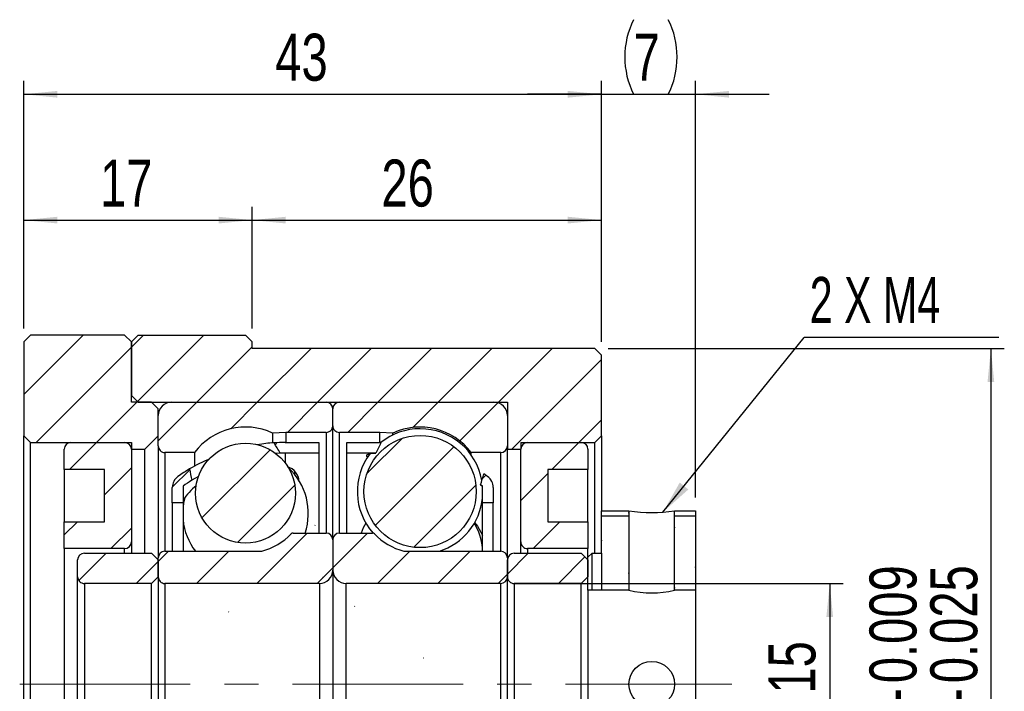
# Model space of a CAD drawing. Header units: millimetres. Extents: x 32 to 262, y 26 to 169.
# Tile 3 of 3: x 189 to 262, y 77 to 127. Entities that reach past the tile are written whole.
import ezdxf

# ---------------------------------------------------------------- set-up
doc = ezdxf.new("R2010")
doc.units = ezdxf.units.MM
doc.linetypes.add('CENTERX2', pattern=[20.319999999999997, 12.7, -2.54, 2.54, -2.54])
doc.layers.add('FORMAT', color=7, linetype='Continuous')
doc.styles.add('SLDTEXTSTYLE0', font='TXT', dxfattribs={"width": 0.75})
doc.styles.add('SLDTEXTSTYLE1', font='TXT', dxfattribs={"width": 0.6666666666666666})
doc.dimstyles.new('SLDDIMSTYLE1', dxfattribs={"dimtxt": 3.5, "dimasz": 2.5, "dimexe": 0, "dimexo": 0.0625, "dimgap": 0.875, "dimtad": 1, "dimrnd": 1e-09, "dimzin": 12, "dimdsep": 46, "dimtxsty": 'SLDTEXTSTYLE0', "dimsah": 1, "dimcen": 0.09, "dimadec": 0, "dimazin": 3, "dimtfac": 1, "dimtofl": 0, "dimtmove": 0, "dimatfit": 3, "dimfxl": 0, "dimfrac": 2, "dimtolj": 1, "dimtzin": 12, "dimarcsym": 0})
doc.dimstyles.new('SLDDIMSTYLE2', dxfattribs={"dimtxt": 0.18, "dimasz": 2.5, "dimexe": 0, "dimexo": 0.0625, "dimgap": 0, "dimtad": 0, "dimtih": 1, "dimtoh": 1, "dimdec": 0, "dimrnd": 1e-09, "dimzin": 0, "dimdsep": 46, "dimtxsty": 'Standard', "dimsah": 1, "dimcen": 0.09, "dimadec": 0, "dimazin": 0, "dimtfac": 2.5, "dimtdec": 0, "dimtofl": 0, "dimtmove": 0, "dimatfit": 3, "dimfxl": 0, "dimfrac": 2, "dimtolj": 1, "dimtzin": 0, "dimarcsym": 0})
doc.dimstyles.new('SLDDIMSTYLE3', dxfattribs={"dimtxt": 3.5, "dimasz": 2.5, "dimexe": 0, "dimexo": 0.0625, "dimgap": 0.875, "dimtad": 1, "dimrnd": 1e-09, "dimzin": 12, "dimdsep": 46, "dimtxsty": 'SLDTEXTSTYLE0', "dimsah": 1, "dimcen": 0.09, "dimadec": 0, "dimazin": 3, "dimtfac": 1, "dimtmove": 0, "dimatfit": 0, "dimfxl": 0, "dimfrac": 2, "dimtolj": 1, "dimtzin": 12, "dimarcsym": 0})
doc.dimstyles.new('SLDDIMSTYLE4', dxfattribs={"dimtxt": 3.5, "dimasz": 2.5, "dimexe": 0, "dimexo": 0.0625, "dimgap": 0.875, "dimtad": 1, "dimdec": 3, "dimrnd": 1e-09, "dimzin": 12, "dimdsep": 46, "dimtxsty": 'SLDTEXTSTYLE0', "dimsah": 1, "dimcen": 0.09, "dimadec": 0, "dimazin": 3, "dimtol": 1, "dimtp": -0.009000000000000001, "dimtm": 0.025, "dimtfac": 1, "dimtdec": 3, "dimtofl": 0, "dimtmove": 0, "dimatfit": 3, "dimfxl": 0, "dimfrac": 2, "dimtolj": 1, "dimarcsym": 0})
pattern_1 = [(45, (0, 0), (-2.245064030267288, 2.245064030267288), [])]

# ---------------------------------------------------------------- blocks, each defined once
blk = doc.blocks.new('_D_6')
at = {"layer": 'FORMAT', "color": 7}
for p, q in [((189.15963428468, 104.2734831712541), (189.15963428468, 122.7071944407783)), ((232.15963428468, 103.2734831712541), (232.15963428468, 122.7071944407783)), ((189.15963428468, 121.7071944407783), (232.15963428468, 121.7071944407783))]:
    blk.add_line(p, q, dxfattribs=at)
for points in [[(189.15963428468, 121.7071944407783), (191.65963428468, 121.4571944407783), (191.65963428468, 121.9571944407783)], [(232.15963428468, 121.7071944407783), (229.65963428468, 121.9571944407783), (229.65963428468, 121.4571944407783)]]:
    blk.add_solid(points, dxfattribs=at)
at = {"layer": 'FORMAT', "color": 7, "insert": (207.8754145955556, 126.2189313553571), "char_height": 3.5, "attachment_point": 1, "style": 'SLDTEXTSTYLE0'}
blk.add_mtext('43', dxfattribs=at)
blk = doc.blocks.new('_D_7')
at = {"layer": 'FORMAT', "color": 7}
for p, q in [((232.15963428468, 103.2734831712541), (232.15963428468, 122.707194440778)), ((239.15983428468, 91.67358317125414), (239.15983428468, 122.707194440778)), ((232.15963428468, 121.707194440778), (226.65963428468, 121.707194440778)), ((232.15963428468, 121.707194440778), (239.15983428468, 121.707194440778)), ((239.15983428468, 121.707194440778), (244.65983428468, 121.707194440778))]:
    blk.add_line(p, q, dxfattribs=at)
for centre, radius, start, end in [((240.1121078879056, 124.4853194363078), 6.212076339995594, 153.4349488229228, 206.5650511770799), ((231.5857190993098, 124.4853194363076), 6.212076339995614, 333.4349488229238, 26.56505117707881)]:
    blk.add_arc(centre, radius, start, end, dxfattribs=at)
for points in [[(232.15963428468, 121.707194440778), (229.65963428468, 121.957194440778), (229.65963428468, 121.457194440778)], [(239.15983428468, 121.707194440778), (241.65983428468, 121.457194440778), (241.65983428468, 121.957194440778)]]:
    blk.add_solid(points, dxfattribs=at)
at = {"layer": 'FORMAT', "color": 7, "insert": (234.5558578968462, 126.2189313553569), "char_height": 3.5, "attachment_point": 1, "style": 'SLDTEXTSTYLE0'}
blk.add_mtext('7', dxfattribs=at)
blk = doc.blocks.new('_D_8')
at = {"layer": 'FORMAT', "color": 7}
for p, q in [((189.15963428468, 104.2734831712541), (189.15963428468, 113.3354695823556)), ((206.15963428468, 104.2734831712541), (206.15963428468, 113.3354695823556)), ((189.15963428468, 112.3354695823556), (206.15963428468, 112.3354695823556))]:
    blk.add_line(p, q, dxfattribs=at)
for points in [[(189.15963428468, 112.3354695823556), (191.65963428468, 112.0854695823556), (191.65963428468, 112.5854695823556)], [(206.15963428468, 112.3354695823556), (203.65963428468, 112.5854695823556), (203.65963428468, 112.0854695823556)]]:
    blk.add_solid(points, dxfattribs=at)
at = {"layer": 'FORMAT', "color": 7, "insert": (194.8263022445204, 116.8472064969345), "char_height": 3.5, "attachment_point": 1, "style": 'SLDTEXTSTYLE0'}
blk.add_mtext('17', dxfattribs=at)
blk = doc.blocks.new('_D_9')
at = {"layer": 'FORMAT', "color": 7}
for p, q in [((206.15963428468, 104.2734831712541), (206.15963428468, 113.3354695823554)), ((232.15963428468, 103.2734831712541), (232.15963428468, 113.3354695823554)), ((206.15963428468, 112.3354695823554), (232.15963428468, 112.3354695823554))]:
    blk.add_line(p, q, dxfattribs=at)
for points in [[(206.15963428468, 112.3354695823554), (208.65963428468, 112.0854695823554), (208.65963428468, 112.5854695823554)], [(232.15963428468, 112.3354695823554), (229.65963428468, 112.5854695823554), (229.65963428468, 112.0854695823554)]]:
    blk.add_solid(points, dxfattribs=at)
at = {"layer": 'FORMAT', "color": 7, "insert": (215.781018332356, 116.8472064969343), "char_height": 3.5, "attachment_point": 1, "style": 'SLDTEXTSTYLE0'}
blk.add_mtext('26', dxfattribs=at)
blk = doc.blocks.new('_D_12')
at = {"layer": 'FORMAT', "color": 7}
for p, q in [((225.65963428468, 85.27348317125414), (250.15983428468, 85.27348317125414)), ((249.15983428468, 85.27348317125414), (249.15983428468, 70.27348317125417)), ((225.65963428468, 70.27348317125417), (250.15983428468, 70.27348317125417))]:
    blk.add_line(p, q, dxfattribs=at)
for points in [[(249.15983428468, 85.27348317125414), (248.90983428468, 82.77348317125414), (249.40983428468, 82.77348317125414)], [(249.15983428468, 70.27348317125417), (249.40983428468, 72.77348317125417), (248.90983428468, 72.77348317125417)]]:
    blk.add_solid(points, dxfattribs=at)
at = {"layer": 'FORMAT', "color": 7, "char_height": 3.5, "attachment_point": 1, "rotation": 90.00000000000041, "style": 'SLDTEXTSTYLE0'}
for s, insert in [('15', (244.5946250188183, 77.07124799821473)), ('%%c', (244.6480971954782, 71.79281059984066))]:
    blk.add_mtext(s, dxfattribs=dict(at, insert=insert))
blk = doc.blocks.new('_D_13')
at = {"layer": 'FORMAT', "color": 7}
for p, q in [((232.65963428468, 102.7734831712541), (262.15983428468, 102.7734831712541)), ((261.15983428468, 102.7734831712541), (261.15983428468, 52.77348317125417)), ((232.65963428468, 52.77348317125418), (262.15983428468, 52.77348317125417))]:
    blk.add_line(p, q, dxfattribs=at)
for points in [[(261.15983428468, 102.7734831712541), (260.90983428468, 100.2734831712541), (261.40983428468, 100.2734831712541)], [(261.15983428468, 52.77348317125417), (261.40983428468, 55.27348317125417), (260.90983428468, 55.27348317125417)]]:
    blk.add_solid(points, dxfattribs=at)
at = {"layer": 'FORMAT', "color": 7, "char_height": 3.5, "attachment_point": 1, "rotation": 90.00000000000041, "style": 'SLDTEXTSTYLE0'}
for s, insert in [('0.009', (252.1224026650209, 77.8465949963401)), ('0.025', (256.6480971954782, 77.84659499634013)), ('-', (252.122402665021, 76.2959000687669)), ('-', (256.6480971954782, 76.29590006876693)), ('50', (256.5946250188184, 69.83062243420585)), ('%%c', (256.6480971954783, 64.55218503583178))]:
    blk.add_mtext(s, dxfattribs=dict(at, insert=insert))
blk = doc.blocks.new('SW_NOTE_1')
at = {"layer": 'FORMAT', "color": 0}
blk.add_line((14.49672026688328, 0), (0, 0), dxfattribs=at)
at = {"layer": 'FORMAT', "color": 0, "insert": (0.4078100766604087, 4.505498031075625), "char_height": 3.439583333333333, "attachment_point": 1, "style": 'SLDTEXTSTYLE1'}
blk.add_mtext('2 X M4', dxfattribs=at)

msp = doc.modelspace()

# ---------------------------------------------------------------- hatches: boundary and pattern name
at = {"layer": 'FORMAT', "linetype": 'Continuous', "lineweight": 18}
h = msp.add_hatch(dxfattribs=at)
h.set_pattern_fill('ANSI31', color=256, style=0)
h.set_pattern_definition(pattern_1)
h.paths.add_polyline_path([(189.15963428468, 96.27348317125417), (189.65963428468, 95.77348317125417), (197.15963428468, 95.77348317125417), (197.15963428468, 95.27348317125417), (198.15963428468, 95.27348317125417), (199.15963428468, 96.27348317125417), (199.15963428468, 98.27348317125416), (198.65963428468, 98.77348317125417), (197.15963428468, 98.77348317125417), (197.15963428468, 103.2734831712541), (196.65963428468, 103.7734831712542), (189.65963428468, 103.7734831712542), (189.15963428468, 103.2734831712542)], flags=0)
h = msp.add_hatch(dxfattribs=at)
h.set_pattern_fill('ANSI31', color=256, style=0)
h.set_pattern_definition(pattern_1)
h.paths.add_polyline_path([(226.15963428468, 95.27348317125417), (226.15963428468, 95.77348317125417), (231.65963428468, 95.77348317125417), (232.15963428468, 96.27348317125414), (232.15963428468, 102.2734831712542), (231.65963428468, 102.7734831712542), (206.15963428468, 102.7734831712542), (206.15963428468, 103.2734831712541), (205.65963428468, 103.7734831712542), (197.65963428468, 103.7734831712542), (197.15963428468, 103.2734831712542), (197.15963428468, 99.27348317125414), (197.65963428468, 98.77348317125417), (225.15963428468, 98.77348317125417), (225.15963428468, 95.27348317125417)], flags=0)
h = msp.add_hatch(dxfattribs=at)
h.set_pattern_fill('ANSI31', color=256, style=0)
h.set_pattern_definition(pattern_1)
edge = h.paths.add_edge_path(flags=0)
edge.add_arc((211.65963428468, 98.27348317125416), 0.4999999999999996, 1.628443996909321e-12, 90)
edge.add_line((211.65963428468, 98.77348317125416), (200.15963428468, 98.77348317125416))
edge.add_arc((200.15963428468, 97.77348317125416), 1, 90.00000000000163, 179.9999999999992)
edge.add_line((199.15963428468, 97.77348317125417), (199.15963428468, 95.52348317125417))
edge.add_arc((199.65963428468, 95.52348317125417), 0.5000000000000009, 180, 270.0000000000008)
edge.add_line((199.65963428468, 95.02348317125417), (201.85963428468, 95.02348317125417))
edge.add_arc((205.65963428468, 92.17348317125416), 4.749999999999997, 64.82142904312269, 143.1301023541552, ccw=False)
edge.add_line((207.6804783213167, 96.47216778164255), (208.65963428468, 96.52348317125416))
edge.add_line((208.65963428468, 96.52348317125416), (211.65963428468, 96.52348317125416))
edge.add_arc((211.65963428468, 97.02348317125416), 0.5000000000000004, 270.0000000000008, 360.0000000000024)
edge.add_line((212.15963428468, 97.02348317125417), (212.15963428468, 98.27348317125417))
h = msp.add_hatch(dxfattribs=at)
h.set_pattern_fill('ANSI31', color=256, style=0)
h.set_pattern_definition(pattern_1)
edge = h.paths.add_edge_path(flags=0)
edge.add_arc((212.65963428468, 98.27348317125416), 0.4999999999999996, 90.00000000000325, 179.9999999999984)
edge.add_line((212.15963428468, 98.27348317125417), (212.15963428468, 97.02348317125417))
edge.add_arc((212.65963428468, 97.02348317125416), 0.5000000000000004, 179.9999999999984, 269.9999999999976)
edge.add_line((212.65963428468, 96.52348317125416), (215.65963428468, 96.52348317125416))
edge.add_line((215.65963428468, 96.52348317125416), (216.6387902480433, 96.47216778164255))
edge.add_arc((218.65963428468, 92.17348317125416), 4.749999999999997, 36.869897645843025, 115.1785709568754, ccw=False)
edge.add_line((222.45963428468, 95.02348317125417), (224.65963428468, 95.02348317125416))
edge.add_arc((224.65963428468, 95.52348317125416), 0.5000000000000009, 270.0000000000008, 360.0000000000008)
edge.add_line((225.15963428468, 95.52348317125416), (225.15963428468, 97.77348317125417))
edge.add_arc((224.15963428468, 97.77348317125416), 1, 8.142219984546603e-13, 90)
edge.add_line((224.15963428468, 98.77348317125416), (212.65963428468, 98.77348317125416))
h = msp.add_hatch(dxfattribs=at)
h.set_pattern_fill('ANSI31', color=256, style=0)
h.set_pattern_definition(pattern_1)
edge = h.paths.add_edge_path(flags=0)
edge.add_arc((218.65963428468, 92.12168157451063), 4.180481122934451, 0, 360)
h = msp.add_hatch(dxfattribs=at)
h.set_pattern_fill('ANSI31', color=256, style=0)
h.set_pattern_definition(pattern_1)
edge = h.paths.add_edge_path(flags=0)
edge.add_line((195.15963428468, 93.77348317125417), (195.15963428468, 89.87348317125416))
edge.add_line((195.15963428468, 89.87348317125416), (192.15963428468, 89.87348317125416))
edge.add_line((192.15963428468, 89.87348317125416), (192.15963428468, 87.87348317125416))
edge.add_line((192.15963428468, 87.87348317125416), (196.65963428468, 87.87348317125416))
edge.add_arc((196.65963428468, 88.37348317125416), 0.5, 270.0000000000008, 360.0000000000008)
edge.add_line((197.15963428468, 88.37348317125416), (197.15963428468, 95.27348317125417))
edge.add_arc((196.65963428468, 95.27348317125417), 0.5, 0, 90)
edge.add_line((196.65963428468, 95.77348317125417), (192.65963428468, 95.77348317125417))
edge.add_arc((192.65963428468, 95.27348317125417), 0.5, 90, 180)
edge.add_line((192.15963428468, 95.27348317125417), (192.15963428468, 93.77348317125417))
edge.add_line((192.15963428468, 93.77348317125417), (195.15963428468, 93.77348317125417))
h = msp.add_hatch(dxfattribs=at)
h.set_pattern_fill('ANSI31', color=256, style=0)
h.set_pattern_definition(pattern_1)
edge = h.paths.add_edge_path(flags=0)
edge.add_arc((205.65963428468, 91.9940796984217), 3.719003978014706, 0, 360)
h = msp.add_hatch(dxfattribs=at)
h.set_pattern_fill('ANSI31', color=256, style=0)
h.set_pattern_definition(pattern_1)
edge = h.paths.add_edge_path(flags=0)
edge.add_arc((208.60963428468, 81.96072806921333), 13.01275510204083, 89.9999999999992, 91.59679118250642, ccw=False)
edge.add_line((208.60963428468, 94.97348317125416), (211.10963428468, 94.97348317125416))
edge.add_line((211.10963428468, 94.97348317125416), (211.10963428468, 95.77348317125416))
edge.add_line((211.10963428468, 95.77348317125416), (208.60963428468, 95.77348317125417))
edge.add_arc((208.60963428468, 81.96072806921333), 13.81275510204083, 90, 93.4251319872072)
edge.add_ellipse((211.0809621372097, 77.77348317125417), major_axis=(-9.100612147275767, 23.87166705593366), ratio=0.1829920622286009, start_angle=311.9452157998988, end_angle=314.70144987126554, ccw=False)
h = msp.add_hatch(dxfattribs=at)
h.set_pattern_fill('ANSI31', color=256, style=0)
h.set_pattern_definition(pattern_1)
edge = h.paths.add_edge_path(flags=0)
edge.add_line((213.20963428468, 95.77348317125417), (213.20963428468, 94.97348317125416))
edge.add_line((213.20963428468, 94.97348317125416), (215.3724334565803, 94.97348317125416))
edge.add_ellipse((213.2383064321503, 77.77348317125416), major_axis=(12.22347331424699, 32.35089724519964), ratio=0.1351814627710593, start_angle=59.166890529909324, end_angle=60.85241264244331, ccw=False)
edge.add_arc((215.70963428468, 81.96072806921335), 13.81275510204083, 89.84015032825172, 90)
edge.add_line((215.70963428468, 95.77348317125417), (213.20963428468, 95.77348317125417))
h = msp.add_hatch(dxfattribs=at)
h.set_pattern_fill('ANSI31', color=256, style=0)
h.set_pattern_definition(pattern_1)
edge = h.paths.add_edge_path(flags=0)
edge.add_line((228.15963428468, 89.87348317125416), (228.15963428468, 93.77348317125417))
edge.add_line((228.15963428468, 93.77348317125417), (231.15963428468, 93.77348317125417))
edge.add_line((231.15963428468, 93.77348317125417), (231.15963428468, 95.27348317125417))
edge.add_arc((230.65963428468, 95.27348317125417), 0.5, 0, 90)
edge.add_line((230.65963428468, 95.77348317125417), (226.65963428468, 95.77348317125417))
edge.add_arc((226.65963428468, 95.27348317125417), 0.5, 90, 180)
edge.add_line((226.15963428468, 95.27348317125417), (226.15963428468, 88.37348317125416))
edge.add_arc((226.65963428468, 88.37348317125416), 0.5, 180, 270.0000000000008)
edge.add_line((226.65963428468, 87.87348317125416), (231.15963428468, 87.87348317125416))
edge.add_line((231.15963428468, 87.87348317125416), (231.15963428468, 89.87348317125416))
edge.add_line((231.15963428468, 89.87348317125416), (228.15963428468, 89.87348317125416))
h = msp.add_hatch(dxfattribs=at)
h.set_pattern_fill('ANSI31', color=256, style=0)
h.set_pattern_definition(pattern_1)
edge = h.paths.add_edge_path(flags=0)
edge.add_arc((201.20963428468, 92.4204935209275), 0.9999999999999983, 125.2783697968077, 179.9999999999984)
edge.add_line((200.20963428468, 92.42049352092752), (200.20963428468, 91.27348317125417))
edge.add_line((200.20963428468, 91.27348317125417), (201.00963428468, 91.27348317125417))
edge.add_line((201.00963428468, 91.27348317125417), (201.00963428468, 92.52348317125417))
edge.add_arc((208.60963428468, 81.96072806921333), 13.01275510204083, 122.3047895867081, 125.73536482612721, ccw=False)
edge.add_ellipse((211.0809621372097, 77.77348317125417), major_axis=(-9.100612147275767, 23.87166705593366), ratio=0.1829920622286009, start_angle=43.95694637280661, end_angle=46.61884451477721, ccw=False)
edge.add_arc((208.60963428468, 81.96072806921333), 13.81275510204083, 120.9897910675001, 125.2783697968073)
h = msp.add_hatch(dxfattribs=at)
h.set_pattern_fill('ANSI31', color=256, style=0)
h.set_pattern_definition(pattern_1)
edge = h.paths.add_edge_path(flags=0)
edge.add_arc((223.10963428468, 92.4204935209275), 0.9999999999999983, 1.628443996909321e-12, 54.72163020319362)
edge.add_arc((215.70963428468, 81.96072806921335), 13.81275510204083, 54.72163020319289, 56.16199838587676)
edge.add_ellipse((213.2383064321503, 77.77348317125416), major_axis=(12.22347331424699, 32.35089724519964), ratio=0.1351814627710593, start_angle=300.21058733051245, end_angle=301.8347275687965, ccw=False)
edge.add_arc((215.70963428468, 81.96072806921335), 13.01275510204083, 54.26463517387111, 55.028261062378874, ccw=False)
edge.add_line((223.30963428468, 92.52348317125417), (223.30963428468, 91.27348317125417))
edge.add_line((223.30963428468, 91.27348317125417), (224.10963428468, 91.27348317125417))
edge.add_line((224.10963428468, 91.27348317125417), (224.10963428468, 92.42049352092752))
h = msp.add_hatch(dxfattribs=at)
h.set_pattern_fill('ANSI31', color=256, style=0)
h.set_pattern_definition(pattern_1)
h.paths.add_polyline_path([(234.20983428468, 84.77338317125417), (234.20983428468, 90.67358317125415), (232.15963428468, 90.67358317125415), (232.15963428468, 87.52358317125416), (231.4596928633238, 87.52358317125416), (231.15963428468, 87.22352459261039), (231.15963428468, 84.77338317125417)], flags=0)
h.paths.add_polyline_path([(232.15973428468, 90.67348317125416), (234.20973428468, 90.67348317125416), (234.20973428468, 84.77348317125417), (231.15973428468, 84.77348317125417), (231.15973428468, 87.22348317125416), (231.45973428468, 87.52348317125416), (232.15973428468, 87.52348317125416)], flags=0)
h = msp.add_hatch(dxfattribs=at)
h.set_pattern_fill('ANSI31', color=256, style=0)
h.set_pattern_definition(pattern_1)
h.paths.add_polyline_path([(239.15983428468, 84.77338317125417), (239.15983428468, 90.67358317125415), (237.60963428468, 90.67358317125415), (237.60963428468, 84.77338317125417)], flags=0)
h.paths.add_polyline_path([(237.60973428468, 90.67348317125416), (239.15973428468, 90.67348317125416), (239.15973428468, 84.77348317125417), (237.60973428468, 84.77348317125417)], flags=0)
h = msp.add_hatch(dxfattribs=at)
h.set_pattern_fill('ANSI31', color=256, style=0)
h.set_pattern_definition(pattern_1)
edge = h.paths.add_edge_path(flags=0)
edge.add_arc((199.65963428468, 85.77348317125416), 0.5000000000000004, 180, 270.0000000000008)
edge.add_line((199.65963428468, 85.27348317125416), (211.15963428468, 85.27348317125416))
edge.add_arc((211.15963428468, 86.27348317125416), 1, 270.0000000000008, 360.0000000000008)
edge.add_line((212.15963428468, 86.27348317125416), (212.15963428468, 88.52348317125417))
edge.add_arc((211.65963428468, 88.52348317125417), 0.5000000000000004, 0, 90)
edge.add_line((211.65963428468, 89.02348317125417), (209.2092821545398, 89.02348317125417))
edge.add_arc((209.2092821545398, 88.82348317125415), 0.1999999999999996, 90, 135.8156148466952)
edge.add_arc((205.65963428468, 92.27348317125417), 4.75, 284.75291891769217, 315.8156148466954, ccw=False)
edge.add_arc((206.8182973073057, 87.87348317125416), 0.2000000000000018, 270, 284.7529189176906, ccw=False)
edge.add_line((206.8182973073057, 87.67348317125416), (199.65963428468, 87.67348317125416))
edge.add_arc((199.65963428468, 87.17348317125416), 0.5000000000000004, 90, 179.9999999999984)
edge.add_line((199.15963428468, 87.17348317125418), (199.15963428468, 85.77348317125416))
h = msp.add_hatch(dxfattribs=at)
h.set_pattern_fill('ANSI31', color=256, style=0)
h.set_pattern_definition(pattern_1)
edge = h.paths.add_edge_path(flags=0)
edge.add_arc((224.65963428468, 85.77348317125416), 0.5000000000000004, 270.0000000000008, 360.0000000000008)
edge.add_line((225.15963428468, 85.77348317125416), (225.15963428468, 87.17348317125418))
edge.add_arc((224.65963428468, 87.17348317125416), 0.5000000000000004, 1.628443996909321e-12, 90)
edge.add_line((224.65963428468, 87.67348317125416), (217.5009712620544, 87.67348317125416))
edge.add_arc((217.5009712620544, 87.87348317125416), 0.2000000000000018, 255.24708108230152, 270, ccw=False)
edge.add_arc((218.65963428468, 92.27348317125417), 4.75, 224.1843851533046, 255.2470810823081, ccw=False)
edge.add_arc((215.1099864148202, 88.82348317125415), 0.1999999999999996, 44.18438515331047, 90)
edge.add_line((215.1099864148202, 89.02348317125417), (212.65963428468, 89.02348317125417))
edge.add_arc((212.65963428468, 88.52348317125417), 0.5000000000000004, 89.99999999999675, 180)
edge.add_line((212.15963428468, 88.52348317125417), (212.15963428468, 86.27348317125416))
edge.add_arc((213.15963428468, 86.27348317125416), 1, 180, 270.0000000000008)
edge.add_line((213.15963428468, 85.27348317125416), (224.65963428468, 85.27348317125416))
h = msp.add_hatch(dxfattribs=at)
h.set_pattern_fill('ANSI31', color=256, style=0)
h.set_pattern_definition(pattern_1)
edge = h.paths.add_edge_path(flags=0)
edge.add_line((193.65963428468, 85.27348317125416), (198.65963428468, 85.27348317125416))
edge.add_line((198.65963428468, 85.27348317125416), (199.15963428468, 85.77348317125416))
edge.add_line((199.15963428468, 85.77348317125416), (199.15963428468, 87.02348317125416))
edge.add_line((199.15963428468, 87.02348317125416), (198.65963428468, 87.52348317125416))
edge.add_line((198.65963428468, 87.52348317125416), (193.65963428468, 87.52348317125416))
edge.add_arc((193.65963428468, 87.02348317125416), 0.5, 90, 180)
edge.add_line((193.15963428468, 87.02348317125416), (193.15963428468, 85.77348317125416))
edge.add_arc((193.65963428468, 85.77348317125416), 0.5, 180, 270.0000000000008)
h = msp.add_hatch(dxfattribs=at)
h.set_pattern_fill('ANSI31', color=256, style=0)
h.set_pattern_definition(pattern_1)
edge = h.paths.add_edge_path(flags=0)
edge.add_line((225.65963428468, 85.27348317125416), (230.65963428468, 85.27348317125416))
edge.add_line((230.65963428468, 85.27348317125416), (231.15963428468, 85.77348317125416))
edge.add_line((231.15963428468, 85.77348317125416), (231.15963428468, 87.02348317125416))
edge.add_line((231.15963428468, 87.02348317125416), (230.65963428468, 87.52348317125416))
edge.add_line((230.65963428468, 87.52348317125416), (225.65963428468, 87.52348317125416))
edge.add_arc((225.65963428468, 87.02348317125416), 0.5, 90, 180)
edge.add_line((225.15963428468, 87.02348317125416), (225.15963428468, 85.77348317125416))
edge.add_arc((225.65963428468, 85.77348317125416), 0.5, 180, 270.0000000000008)

# ---------------------------------------------------------------- linework, layer by layer
at = {"color": 7, "linetype": 'Continuous', "lineweight": 25}
for p, q in [((189.6596338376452, 103.773483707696), (189.1596328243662, 103.273482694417)), ((196.6596331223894, 103.773483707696), (189.6596338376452, 103.773483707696)), ((197.1596341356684, 103.273482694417), (196.6596331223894, 103.773483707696)), ((197.6596351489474, 103.773483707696), (197.1596341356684, 103.273482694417)), ((197.6596351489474, 103.773483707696), (205.6596345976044, 103.773483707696)), ((206.1596337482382, 103.273482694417), (205.6596345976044, 103.773483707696)), ((189.1596328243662, 103.273482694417), (189.1596328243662, 96.27348340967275)), ((197.1596341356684, 98.77348288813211), (197.1596341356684, 103.273482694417)), ((197.1596341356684, 103.273482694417), (197.1596341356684, 99.27348390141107)), ((206.1596337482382, 102.7734835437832), (206.1596337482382, 103.273482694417)), ((231.6596342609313, 102.7734835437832), (206.1596337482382, 102.7734835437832)), ((232.15963428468, 102.2734825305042), (231.6596342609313, 102.7734835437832)), ((232.15963428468, 96.27348340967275), (232.15963428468, 102.2734825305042)), ((197.1596341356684, 99.27348390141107), (197.6596351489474, 98.77348288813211)), ((198.659633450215, 98.77348288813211), (197.1596341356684, 98.77348288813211)), ((197.6596351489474, 98.77348288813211), (225.1596340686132, 98.77348288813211)), ((199.1596344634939, 98.2734837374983), (198.659633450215, 98.77348288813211)), ((199.1596344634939, 96.27348340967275), (199.1596344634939, 98.2734837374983)), ((200.1596327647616, 98.77348288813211), (211.6596337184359, 98.77348288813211)), ((212.1596347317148, 97.02348306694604), (212.1596347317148, 98.2734837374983)), ((212.6596338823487, 98.77348288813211), (224.1596339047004, 98.77348288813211)), ((225.1596340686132, 98.77348288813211), (225.1596340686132, 95.27348324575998)), ((199.1596344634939, 95.52348375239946), (199.1596344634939, 97.77348272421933)), ((225.1596340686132, 97.77348272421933), (225.1596340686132, 95.52348375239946)), ((212.1596347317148, 88.52348353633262), (212.1596347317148, 97.02348306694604)), ((189.1596328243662, 96.27348340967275), (189.6596338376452, 95.77348239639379)), ((189.1596328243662, 59.2734829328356), (189.1596328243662, 96.27348340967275)), ((198.159632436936, 95.27348324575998), (199.1596344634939, 96.27348340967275)), ((208.6596350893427, 96.52348391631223), (207.6804779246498, 96.47216804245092)), ((207.6804779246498, 96.47216804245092), (207.6804779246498, 95.76538920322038)), ((208.6596350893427, 96.52348391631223), (208.6596350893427, 95.77348239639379)), ((211.6596337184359, 96.52348391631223), (208.6596350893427, 96.52348391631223)), ((215.659634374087, 96.52348391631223), (212.6596338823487, 96.52348391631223)), ((215.659634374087, 95.77348239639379), (215.659634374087, 96.52348391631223)), ((216.6387906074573, 96.47216804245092), (215.659634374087, 96.52348391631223)), ((216.6387906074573, 96.33734419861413), (216.6387906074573, 96.47216804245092)), ((231.6596342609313, 95.77348239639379), (232.15963428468, 96.27348340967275)), ((232.15963428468, 96.27348340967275), (232.1596342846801, 90.6735832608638)), ((189.6596338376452, 59.77348394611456), (189.6596338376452, 95.77348239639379)), ((189.6596338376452, 95.77348239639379), (197.1596341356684, 95.77348239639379)), ((192.6596324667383, 95.77348239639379), (196.6596331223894, 95.77348239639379)), ((197.1596341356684, 95.77348239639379), (197.1596341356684, 95.27348324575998)), ((199.1596344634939, 95.52348375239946), (199.1596344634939, 87.1734830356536)), ((208.6096342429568, 95.77348239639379), (211.1096337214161, 95.77348239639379)), ((211.1096337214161, 95.77348239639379), (211.1096337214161, 94.97348375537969)), ((213.2096338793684, 95.77348239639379), (215.7096333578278, 95.77348239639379)), ((213.2096338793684, 94.97348375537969), (213.2096338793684, 95.77348239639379)), ((226.1596342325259, 95.77348239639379), (231.6596342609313, 95.77348239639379)), ((226.1596342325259, 95.77348239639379), (226.1596342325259, 95.27348324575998)), ((226.6596343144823, 95.77348239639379), (230.6596342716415, 95.77348239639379)), ((231.6596342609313, 87.52358302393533), (231.6596342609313, 95.77348239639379)), ((192.1596351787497, 93.77348393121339), (192.1596351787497, 95.27348324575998)), ((197.1596341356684, 95.27348324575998), (198.159632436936, 95.27348324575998)), ((197.1596341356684, 95.27348324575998), (197.1596341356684, 88.3734828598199)), ((198.159632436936, 87.52348337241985), (198.159632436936, 95.27348324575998)), ((201.8596336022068, 95.0234827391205), (199.6596354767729, 95.0234827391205)), ((201.8596336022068, 95.0234827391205), (201.8596336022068, 94.01257492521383)), ((208.2470256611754, 94.96843039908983), (207.8797641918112, 94.94936622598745)), ((211.1096337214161, 94.97348375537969), (208.6096342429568, 94.97348375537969)), ((211.1096337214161, 94.97348375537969), (211.1096337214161, 89.023483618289)), ((215.3724331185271, 94.97348375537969), (213.2096338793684, 94.97348375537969)), ((213.2096338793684, 89.023483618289), (213.2096338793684, 94.97348375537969)), ((222.4596339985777, 94.8448457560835), (222.4596339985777, 95.0234827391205)), ((224.6596344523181, 95.0234827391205), (222.4596339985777, 95.0234827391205)), ((225.1596340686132, 95.27348324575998), (226.1596342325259, 95.27348324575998)), ((225.1596340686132, 87.1734830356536), (225.1596340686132, 95.27348324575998)), ((226.1596342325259, 88.3734828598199), (226.1596342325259, 95.27348324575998)), ((231.1596342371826, 95.27348324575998), (231.1596342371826, 93.77348393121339)), ((195.1596338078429, 93.77348393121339), (192.1596351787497, 93.77348393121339)), ((192.1596351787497, 93.77348393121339), (192.1596351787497, 89.87348310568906)), ((195.1596338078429, 89.87348310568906), (195.1596338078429, 93.77348393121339)), ((231.1596342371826, 93.77348393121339), (228.1596340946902, 93.77348393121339)), ((228.1596340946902, 93.77348393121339), (228.1596340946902, 89.87348310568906)), ((231.1596342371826, 89.87348310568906), (231.1596342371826, 93.77348393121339)), ((200.2096336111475, 91.27348352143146), (200.2096336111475, 92.42049388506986)), ((201.0096341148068, 92.52348326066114), (201.0096341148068, 91.27348352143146)), ((223.1681851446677, 92.62383326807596), (223.3096344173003, 92.5201351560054)), ((223.3096344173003, 91.27348352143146), (223.3096344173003, 92.52348326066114)), ((224.109633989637, 92.42049388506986), (224.109633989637, 91.27348352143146)), ((201.0096341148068, 91.27348352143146), (200.2096336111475, 91.27348352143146)), ((200.2096336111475, 91.27348352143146), (200.2096336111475, 87.67348311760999)), ((201.0096341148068, 91.27348352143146), (201.0096341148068, 87.67348311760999)), ((224.109633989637, 91.27348352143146), (223.3096344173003, 91.27348352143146)), ((223.3096344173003, 87.67348311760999), (223.3096344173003, 91.27348352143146)), ((224.109633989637, 87.67348311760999), (224.109633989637, 91.27348352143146)), ((232.15963428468, 90.6735832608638), (234.2098342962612, 90.6735832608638)), ((232.15963428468, 87.52358302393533), (232.15963428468, 90.6735832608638)), ((232.1597342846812, 90.67348360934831), (234.2097341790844, 90.67348360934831)), ((232.1597342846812, 87.52348337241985), (232.1597342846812, 90.67348360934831)), ((232.1597342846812, 90.31663432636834), (234.2097341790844, 90.31663432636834)), ((234.2097341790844, 90.67348360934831), (234.2097341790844, 84.77348338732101)), ((234.2098342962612, 90.6735832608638), (234.2098342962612, 84.77338327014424)), ((237.6096343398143, 84.77338327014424), (237.6096343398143, 90.6735832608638)), ((237.6096343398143, 90.6735832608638), (239.1598342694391, 90.6735832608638)), ((237.6097344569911, 84.77348338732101), (237.6097344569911, 90.67348360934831)), ((237.6097344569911, 90.67348360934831), (239.1597341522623, 90.67348360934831)), ((237.6097344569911, 90.31663432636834), (239.1597341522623, 90.31663432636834)), ((239.1597341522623, 90.67348360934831), (239.1597341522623, 84.77348338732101)), ((239.1598342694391, 90.6735832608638), (239.1598342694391, 84.77338327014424)), ((192.1596351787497, 89.87348310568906), (195.1596338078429, 89.87348310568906)), ((192.1596351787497, 87.87348277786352), (192.1596351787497, 89.87348310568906)), ((201.0597280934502, 89.70421802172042), (201.0096341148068, 89.73499171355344)), ((228.1596340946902, 89.87348310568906), (231.1596342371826, 89.87348310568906)), ((231.1596342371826, 89.87348310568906), (231.1596342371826, 87.87348277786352)), ((209.2092830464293, 89.023483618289), (211.6596337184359, 89.023483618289)), ((212.6596338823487, 89.023483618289), (215.1099864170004, 89.023483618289)), ((197.1596341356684, 88.3734828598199), (197.1596341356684, 87.52348337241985)), ((212.1596347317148, 88.52348353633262), (212.1596347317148, 86.27348363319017)), ((226.1596342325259, 87.52348337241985), (226.1596342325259, 88.3734828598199)), ((196.6596331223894, 87.87348277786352), (192.1596351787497, 87.87348277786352)), ((192.1596351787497, 87.87348277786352), (192.1596351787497, 67.67348356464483)), ((193.6596344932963, 87.52348337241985), (198.659633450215, 87.52348337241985)), ((199.1596344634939, 87.02348329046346), (198.659633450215, 87.52348337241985)), ((199.6596354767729, 87.67348311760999), (206.8182967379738, 87.67348311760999)), ((217.5009708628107, 87.67348311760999), (224.6596344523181, 87.67348311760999)), ((225.6596341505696, 87.52348337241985), (230.6596342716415, 87.52348337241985)), ((231.1596342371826, 87.87348277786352), (226.6596343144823, 87.87348277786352)), ((231.1596342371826, 87.02348329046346), (230.6596342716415, 87.52348337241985)), ((231.1596342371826, 87.22352486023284), (231.1596342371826, 87.87348277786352)), ((231.4596928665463, 87.52358302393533), (231.1596342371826, 87.22352486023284)), ((231.4597343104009, 87.52348337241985), (231.159734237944, 87.22348295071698)), ((231.4596928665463, 87.52358302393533), (232.15963428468, 87.52358302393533)), ((231.4597343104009, 84.77348338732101), (231.4597343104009, 87.52348337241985)), ((231.4597343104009, 87.52348337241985), (232.1597342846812, 87.52348337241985)), ((232.1597342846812, 87.52348337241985), (232.1597342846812, 84.77348338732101)), ((193.1596334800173, 85.77348355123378), (193.1596334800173, 87.02348329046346)), ((199.1596344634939, 85.77348355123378), (199.1596344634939, 87.1734830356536)), ((199.1596344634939, 87.02348329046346), (199.1596344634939, 85.77348355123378)), ((225.1596340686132, 87.1734830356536), (225.1596340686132, 85.77348355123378)), ((225.1596340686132, 85.77348355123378), (225.1596340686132, 87.02348329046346)), ((231.1596342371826, 84.77338327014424), (231.1596342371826, 87.22352486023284)), ((231.1596342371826, 87.02348329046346), (231.1596342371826, 85.77348355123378)), ((231.159734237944, 84.77348338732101), (231.159734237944, 87.22348295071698)), ((212.1596347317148, 86.27348363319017), (212.1596347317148, 69.27348270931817)), ((193.1596334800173, 69.77348279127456), (193.1596334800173, 85.77348355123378)), ((198.659633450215, 85.27348300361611), (193.6596344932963, 85.27348300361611)), ((193.6596344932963, 85.27348300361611), (193.6596344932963, 70.27348333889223)), ((198.659633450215, 85.27348300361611), (199.1596344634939, 85.77348355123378)), ((198.659633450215, 70.27348333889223), (198.659633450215, 85.27348300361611)), ((199.1596344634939, 85.77348355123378), (199.1596344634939, 69.77348279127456)), ((199.6596354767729, 85.27348300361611), (199.6596354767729, 70.27348333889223)), ((211.1596345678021, 85.27348300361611), (199.6596354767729, 85.27348300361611)), ((211.1596345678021, 85.27348300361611), (211.1596345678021, 70.27348333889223)), ((213.1596348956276, 70.27348333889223), (213.1596348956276, 85.27348300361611)), ((224.6596344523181, 85.27348300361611), (213.1596348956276, 85.27348300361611)), ((224.6596344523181, 70.27348333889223), (224.6596344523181, 85.27348300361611)), ((225.1596340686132, 69.77348279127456), (225.1596340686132, 85.77348355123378)), ((230.6596342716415, 85.27348300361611), (225.6596341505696, 85.27348300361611)), ((225.6596341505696, 85.27348300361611), (225.6596341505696, 70.27348333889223)), ((230.6596342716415, 85.27348300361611), (231.1596342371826, 85.77348355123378)), ((230.6596342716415, 70.27348333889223), (230.6596342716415, 85.27348300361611)), ((234.2098342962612, 84.77338327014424), (231.1596342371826, 84.77338327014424)), ((231.1596342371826, 84.77338327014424), (231.1596342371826, 70.7735830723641)), ((234.2097341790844, 84.77348338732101), (231.159734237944, 84.77348338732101)), ((239.1598342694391, 84.77338327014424), (237.6096343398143, 84.77338327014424)), ((239.1597341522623, 84.77348338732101), (237.6097344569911, 84.77348338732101)), ((239.1598342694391, 84.77338327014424), (239.1598342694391, 70.7735830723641))]:
    msp.add_line(p, q, dxfattribs=at)
at = {"color": 8, "linetype": 'Continuous', "lineweight": 25}
for p, q in [((211.6596337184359, 96.52348391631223), (211.6596337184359, 89.023483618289)), ((212.6596338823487, 89.023483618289), (212.6596338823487, 96.52348391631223)), ((199.6596354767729, 95.0234827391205), (199.6596354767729, 87.67348311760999)), ((208.6096342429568, 94.97348375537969), (208.6096342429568, 94.25869740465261)), ((224.6596344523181, 87.67348311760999), (224.6596344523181, 95.0234827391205)), ((196.6596331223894, 87.52348337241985), (196.6596331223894, 87.87348277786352)), ((226.6596343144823, 87.87348277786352), (226.6596343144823, 87.52348337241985))]:
    msp.add_line(p, q, dxfattribs=at)
at = {"color": 7, "linetype": 'Continuous', "lineweight": 25, "flags": 128}
for points in [[(214.7602673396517, 94.65440146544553), (214.6886244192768, 94.74432811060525), (214.7011935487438, 94.85519833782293), (214.8382041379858, 94.92756955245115), (215.1048585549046, 94.96601082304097), (215.3724331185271, 94.97348375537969)], [(202.1655265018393, 93.2517020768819), (201.879917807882, 93.0961572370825), (201.6553181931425, 92.95933198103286)], [(209.3272946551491, 93.38334638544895), (209.3299358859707, 93.39230850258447), (209.325333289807, 93.59573542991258)], [(201.136063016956, 91.66819386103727), (201.046220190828, 91.24429773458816), (201.0096341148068, 90.9707971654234)], [(222.7009042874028, 89.82556097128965), (222.9356422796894, 89.529588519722), (223.3096344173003, 88.86807568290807)]]:
    msp.add_lwpolyline(points, dxfattribs=at)
at = {"color": 7, "linetype": 'Continuous', "lineweight": 25}
for centre, radius in [((218.65963428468, 92.12168157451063), 4.180481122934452), ((205.65963428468, 91.99407969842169), 3.719003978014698), ((235.9097343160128, 77.77348352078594), 1.699900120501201)]:
    msp.add_circle(centre, radius, dxfattribs=at)
for centre, radius, start, end in [((200.15963428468, 97.77348317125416), 1, 90.00000000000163, 179.9999999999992), ((211.65963428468, 98.27348317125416), 0.5, 1.628443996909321e-12, 89.99999999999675), ((212.65963428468, 98.27348317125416), 0.5, 90, 179.9999999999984), ((224.15963428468, 97.77348317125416), 1, 8.142219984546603e-13, 89.99999999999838), ((205.65963428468, 92.17348317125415), 4.750000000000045, 64.82142904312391, 143.1301023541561), ((211.65963428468, 97.02348317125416), 0.5000000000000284, 270.0000000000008, 1.628443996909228e-12), ((212.65963428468, 97.02348317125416), 0.5, 179.9999999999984, 270.0000000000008), ((218.65963428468, 92.12168157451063), 4.675000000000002, 90, 128.636161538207), ((218.65963428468, 92.17348317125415), 4.750000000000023, 36.86989764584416, 115.1785709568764), ((218.65963428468, 92.12168157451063), 4.674999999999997, 10.15492808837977, 90), ((192.65963428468, 95.27348317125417), 0.5, 90, 180), ((196.65963428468, 95.27348317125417), 0.5, 0, 90), ((199.65963428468, 95.52348317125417), 0.5, 179.9999999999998, 270.0000000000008), ((208.3352522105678, 86.29504447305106), 9.46980012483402, 93.33472700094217, 100.7957249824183), ((208.60963428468, 81.96072806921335), 13.81275510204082, 90, 93.42513198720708), ((215.70963428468, 81.96072806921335), 13.81275510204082, 89.84015032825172, 90), ((224.65963428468, 95.52348317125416), 0.5, 270.0000000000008, 2.035554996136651e-13), ((226.65963428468, 95.27348317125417), 0.5, 90, 179.9999999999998), ((230.65963428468, 95.27348317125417), 0.5, 2.035554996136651e-13, 90), ((208.60963428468, 81.96072806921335), 13.01275510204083, 90, 91.59679118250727), ((218.65963428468, 92.12168157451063), 4.675000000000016, 142.6540621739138, 221.6369618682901), ((207.2931584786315, 84.0230272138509), 11.36719196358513, 112.2831537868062, 120.6535262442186), ((208.4928669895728, 92.85129327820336), 1.147669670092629, 1.885277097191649, 74.70593471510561), ((205.65963428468, 90.48796708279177), 4.675000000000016, 341.7442815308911, 46.96406759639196), ((201.20963428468, 92.4204935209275), 1.000000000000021, 125.2783697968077, 179.9999999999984), ((208.60963428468, 81.96072806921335), 13.81275510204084, 120.9897910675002, 125.2783697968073), ((215.70963428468, 81.96072806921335), 13.81275510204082, 54.72163020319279, 56.16199838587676), ((223.10963428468, 92.4204935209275), 1.000000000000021, 1.63162145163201e-12, 54.7216302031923), ((204.53353428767, 89.2181625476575), 4.188574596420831, 127.295801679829, 147.2789771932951), ((208.60963428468, 81.96072806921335), 13.01275510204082, 122.3047895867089, 125.7353648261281), ((215.70963428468, 81.96072806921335), 13.01275510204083, 54.26463517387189, 55.02826106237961), ((218.65963428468, 92.12168157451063), 4.674999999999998, 287.9201431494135, 354.0719678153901), ((235.9097343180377, 103.5151803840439), 12.95362021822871, 262.4593407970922, 277.5406592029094), ((205.65963428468, 90.48796708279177), 4.674999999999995, 185.9280321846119, 217.0153271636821), ((218.65963428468, 87.41970848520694), 4.674999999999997, 149.8089574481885, 159.9369861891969), ((218.65963428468, 87.41970848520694), 4.675000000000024, 5.928032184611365, 30.19104255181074), ((205.65963428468, 92.27348317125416), 4.749999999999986, 284.7529189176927, 315.8156148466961), ((209.2092821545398, 88.82348317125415), 0.2000000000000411, 90, 135.8156148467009), ((211.65963428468, 88.52348317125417), 0.5, 0, 90), ((212.65963428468, 88.52348317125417), 0.5, 90, 179.9999999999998), ((215.1099864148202, 88.82348317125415), 0.2000000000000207, 44.1843851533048, 90), ((218.65963428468, 92.27348317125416), 4.749999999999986, 224.1843851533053, 255.2470810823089), ((196.65963428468, 88.37348317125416), 0.5, 270.0000000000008, 0), ((226.65963428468, 88.37348317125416), 0.5, 180, 270.0000000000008), ((193.65963428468, 87.02348317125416), 0.5, 90, 180), ((199.65963428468, 87.17348317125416), 0.5, 90, 179.9999999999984), ((206.8182973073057, 87.87348317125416), 0.2000000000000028, 270.0000000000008, 284.7529189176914), ((217.5009712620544, 87.87348317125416), 0.2000000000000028, 255.2470810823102, 270.0000000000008), ((224.65963428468, 87.17348317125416), 0.5, 1.628443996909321e-12, 90), ((225.65963428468, 87.02348317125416), 0.5, 90, 179.9999999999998), ((211.15963428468, 86.27348317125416), 1, 270.0000000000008, 0), ((213.15963428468, 86.27348317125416), 1, 180, 270.0000000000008), ((193.65963428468, 85.77348317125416), 0.5, 179.9999999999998, 270.0000000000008), ((199.65963428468, 85.77348317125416), 0.5, 179.9999999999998, 270.0000000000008), ((224.65963428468, 85.77348317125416), 0.5, 270.0000000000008, 2.035554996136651e-13), ((225.65963428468, 85.77348317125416), 0.5, 180, 270.0000000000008), ((235.9097343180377, 91.6639544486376), 7.097156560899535, 256.141878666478, 283.8581213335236)]:
    msp.add_arc(centre, radius, start, end, dxfattribs=at)
for centre, major_axis, ratio, start_param, end_param in [((211.0809621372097, 77.77348317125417), (-9.10061214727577, 23.87166705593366), 0.1829920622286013, 5.444471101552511, 5.49257646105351), ((213.2383064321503, 77.77348317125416), (12.223473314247, 32.35089724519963), 0.1351814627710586, 1.032657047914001, 1.062074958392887), ((211.0809621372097, 77.77348317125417), (-9.10061214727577, 23.87166705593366), 0.1829920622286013, 0.7671934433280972, 0.8136523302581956), ((213.2383064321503, 77.77348317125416), (12.223473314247, 32.35089724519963), 0.1351814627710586, 5.23966319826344, 5.268009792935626)]:
    msp.add_ellipse(centre, major_axis=major_axis, ratio=ratio, start_param=start_param, end_param=end_param, dxfattribs=at)
at = {"layer": 'FORMAT', "color": 7, "linetype": 'CENTERX2', "lineweight": 18}
msp.add_line((188.8453237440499, 77.77348317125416), (241.8695141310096, 77.77348317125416), dxfattribs=at)

# ---------------------------------------------------------------- block references
at = {"layer": 'FORMAT', "color": 7}
msp.add_blockref('SW_NOTE_1', (247.262148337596, 103.5980319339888), dxfattribs=at)

# ---------------------------------------------------------------- dimensions: what is measured, and where the dimension line sits
dim = msp.add_linear_dim(base=(239.15983428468, 121.7071944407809), p1=(232.15963428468, 102.2734831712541), p2=(239.15983428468, 90.67358317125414), text='(<>)', dimstyle='SLDDIMSTYLE3', dxfattribs=at)
dim.commit()
dim.dimension.update_dxf_attribs({"geometry": '_D_7', "text_midpoint": (235.8489134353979, 121.7071944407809), "dimtype": 160})
for base, p1, p2, picture, middle in [((232.15963428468, 121.7071944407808), (189.15963428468, 103.2734831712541), (232.15963428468, 102.2734831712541), '_D_6', (210.4615257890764, 121.7071944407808)), ((206.15963428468, 112.3354695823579), (189.15963428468, 103.2734831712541), (206.15963428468, 103.2734831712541), '_D_8', (197.4124134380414, 112.3354695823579)), ((232.15963428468, 112.335469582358), (206.15963428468, 103.2734831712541), (232.15963428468, 102.2734831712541), '_D_9', (218.3671295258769, 112.335469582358))]:
    dim = msp.add_linear_dim(base=base, p1=p1, p2=p2, dimstyle='SLDDIMSTYLE1', dxfattribs=at)
    dim.commit()
    dim.dimension.update_dxf_attribs({"geometry": picture, "text_midpoint": middle, "dimtype": 160})
for base, p1, p2, dimstyle, picture, middle in [((261.15983428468, 52.77348317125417), (231.65963428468, 102.7734831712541), (231.65963428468, 52.77348317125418), 'SLDDIMSTYLE4', '_D_13', (261.15983428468, 77.01814072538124)), ((249.15983428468, 70.27348317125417), (224.65963428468, 85.27348317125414), (224.65963428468, 70.27348317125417), 'SLDDIMSTYLE1', '_D_12', (249.15983428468, 77.01814072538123))]:
    dim = msp.add_linear_dim(base=base, p1=p1, p2=p2, angle=90.0000000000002, text='%%c<>', dimstyle=dimstyle, dxfattribs=at)
    dim.commit()
    dim.dimension.update_dxf_attribs({"geometry": picture, "text_midpoint": middle, "dimtype": 160})

# ---------------------------------------------------------------- leaders
msp.add_leader([(236.7411263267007, 90.58808939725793), (247.262148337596, 103.5980319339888)], dimstyle='SLDDIMSTYLE2', dxfattribs=at)

doc.saveas('drawing.dxf')
